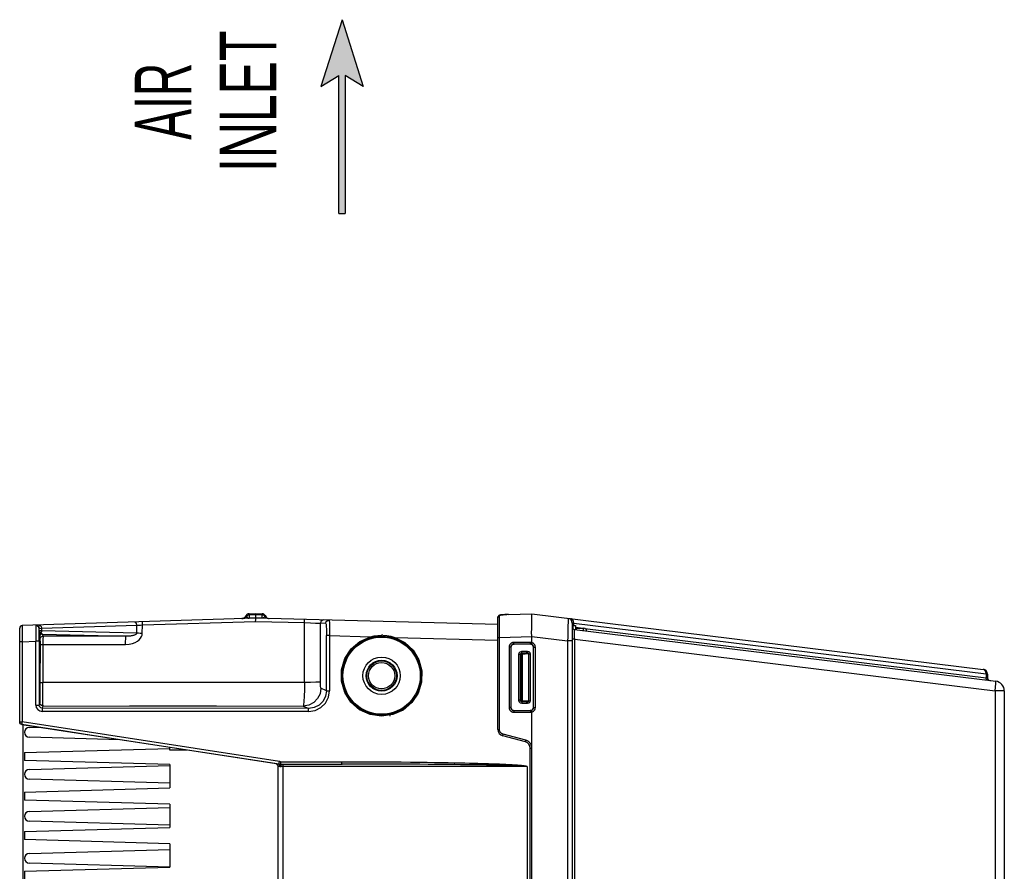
# Model space of a CAD drawing. Extents: x 0 to 594, y 0 to 420.
# Tile 5 of 105: x 247 to 308, y 90 to 143. Entities that reach past the tile are written whole.
import ezdxf
from ezdxf.enums import TextEntityAlignment as Align

# ---------------------------------------------------------------- set-up
doc = ezdxf.new("R2010")
doc.units = 0
doc.header["$LTSCALE"] = 32.67
doc.layers.get('0').update_dxf_attribs({"linetype": 'CONTINUOUS'})
doc.layers.add('DATUM_AXIS', color=7, linetype='CONTINUOUS')
doc.styles.add('TEXTSTYLE_1', font='txt', dxfattribs={"width": 0.8})

# ---------------------------------------------------------------- blocks, each defined once
blk = doc.blocks.new('ARROW_BL2', base_point=(267.201, 136.995))
at = {"color": 7, "linetype": 'CONTINUOUS'}
for p, q in [((267.201, 142.995), (265.885, 138.868)), ((267.201, 142.995), (268.518, 138.868)), ((265.885, 138.868), (267.002, 139.532)), ((267.002, 130.995), (267.002, 139.532)), ((267.401, 139.532), (267.401, 130.995)), ((268.518, 138.868), (267.401, 139.532)), ((267.002, 130.995), (267.401, 130.995))]:
    blk.add_line(p, q, dxfattribs=at)
for points in [[(265.885, 138.868), (267.201, 142.995), (267.002, 139.532)], [(267.002, 139.532), (267.201, 142.995), (267.401, 139.532)], [(267.201, 142.995), (268.518, 138.868), (267.401, 139.532)], [(267.002, 130.995), (267.002, 139.532), (267.401, 139.532)], [(267.401, 139.532), (267.401, 130.995), (267.002, 130.995)]]:
    blk.add_solid(points, dxfattribs=at)

msp = doc.modelspace()

# ---------------------------------------------------------------- linework, layer by layer
at = {"color": 7, "linetype": 'CONTINUOUS'}
for p, q in [((261.444, 106.216), (261.851, 106.229)), ((261.445, 106.142), (261.444, 106.216)), ((261.85, 106.155), (261.851, 105.94)), ((261.851, 106.229), (262.256, 106.218)), ((262.256, 106.218), (262.256, 106.144)), ((262.434, 106.098), (262.496, 106.006)), ((277.279, 106.159), (277.168, 106.154)), ((277.507, 106.167), (278.941, 106.205)), ((278.941, 106.205), (306.887, 102.773)), ((278.95, 106.024), (278.95, 106.071)), ((261.851, 105.94), (247.396, 105.483)), ((254.837, 104.995), (254.851, 105.524)), ((261.006, 105.913), (261.005, 105.913)), ((261.005, 105.913), (261.005, 105.913)), ((261.007, 105.913), (261.006, 105.913)), ((261.008, 105.913), (261.007, 105.913)), ((261.009, 105.913), (261.008, 105.913)), ((261.011, 105.913), (261.009, 105.913)), ((261.012, 105.913), (261.011, 105.913)), ((261.014, 105.913), (261.012, 105.913)), ((261.016, 105.914), (261.014, 105.913)), ((261.045, 105.917), (261.041, 105.917)), ((276.851, 105.547), (261.851, 105.94)), ((262.499, 106.003), (262.493, 106.009)), ((276.851, 99.048), (276.851, 105.991)), ((278.948, 105.774), (278.949, 105.879)), ((278.949, 105.879), (278.95, 105.941)), ((281.451, 105.631), (281.451, 45.326)), ((247.251, 99.509), (247.251, 105.333)), ((278.939, 105.205), (278.94, 105.302)), ((278.94, 105.302), (278.941, 105.397)), ((281.591, 105.236), (307.666, 102.035)), ((278.851, 104.329), (277.851, 104.329)), ((278.922, 104.362), (278.919, 104.349)), ((278.93, 104.389), (278.922, 104.362)), ((278.94, 104.428), (278.93, 104.389)), ((278.94, 104.428), (278.941, 104.43)), ((278.941, 104.805), (278.941, 104.802)), ((278.941, 104.43), (278.941, 104.802)), ((277.651, 104.129), (277.651, 100.428)), ((279.051, 100.429), (279.051, 104.129)), ((248.468, 103.579), (248.474, 103.579)), ((307.151, 102.475), (307.151, 102.239)), ((248.474, 101.779), (248.468, 101.779)), ((308.193, 101.439), (308.193, 65.679)), ((277.851, 100.229), (278.851, 100.229)), ((278.918, 100.212), (278.916, 100.218)), ((278.921, 100.2), (278.918, 100.212)), ((278.928, 100.174), (278.921, 100.2)), ((278.94, 100.129), (278.928, 100.174)), ((278.94, 100.129), (278.941, 100.127)), ((278.941, 97.984), (278.941, 100.127)), ((247.451, 99.349), (247.451, 51.608)), ((247.851, 99.179), (248.441, 99.196)), ((263.126, 96.926), (251.203, 98.768)), ((253.476, 98.417), (247.851, 98.579)), ((278.554, 98.285), (277.147, 98.662)), ((247.551, 97.629), (256.551, 97.879)), ((247.551, 97.629), (247.551, 97.129)), ((256.551, 97.779), (256.551, 97.942)), ((278.851, 53.059), (278.851, 97.899)), ((278.941, 97.974), (278.941, 97.984)), ((278.943, 53.059), (278.943, 97.899)), ((256.551, 96.879), (247.551, 97.129)), ((263.126, 96.926), (263.124, 96.932)), ((263.388, 96.907), (267.2, 96.907)), ((247.851, 96.579), (256.551, 96.829)), ((256.551, 96.879), (256.551, 95.429)), ((263.251, 54.173), (263.251, 96.784)), ((278.318, 96.792), (278.217, 96.797)), ((278.651, 96.757), (278.651, 54.201)), ((256.551, 95.728), (247.851, 95.979)), ((247.551, 95.179), (256.551, 95.429)), ((247.551, 95.179), (247.551, 94.679)), ((256.551, 94.429), (247.551, 94.679)), ((247.851, 93.979), (256.551, 94.229)), ((256.551, 94.429), (256.551, 92.979)), ((256.551, 93.128), (247.851, 93.379)), ((247.551, 92.729), (256.551, 92.979)), ((247.551, 92.729), (247.551, 92.229)), ((256.551, 91.979), (247.551, 92.229)), ((247.851, 91.379), (256.551, 91.629)), ((256.551, 91.979), (256.551, 90.529)), ((247.551, 90.279), (256.551, 90.529)), ((247.551, 90.279), (247.551, 89.779)), ((256.544, 90.528), (247.851, 90.779))]:
    msp.add_line(p, q, dxfattribs=at)
at = {"color": 9, "linetype": 'CONTINUOUS'}
for p, q in [((261.85, 106.155), (261.445, 106.142)), ((261.445, 106.142), (261.445, 105.938)), ((262.256, 106.144), (261.85, 106.155)), ((262.256, 105.94), (262.256, 106.144)), ((276.947, 105.989), (276.947, 106.086)), ((277.156, 106.153), (277.17, 106.154)), ((277.168, 106.154), (277.17, 106.154)), ((248.604, 105.317), (254.511, 105.503)), ((254.498, 105.008), (254.511, 105.503)), ((254.851, 105.524), (261.836, 105.745)), ((261.851, 105.951), (261.445, 105.938)), ((261.445, 105.938), (261.445, 105.927)), ((261.836, 105.745), (264.873, 105.665)), ((262.256, 105.94), (261.851, 105.951)), ((262.256, 105.94), (262.256, 105.929)), ((264.879, 101.96), (264.873, 105.665)), ((265.871, 101.989), (265.865, 105.629)), ((266.193, 105.621), (265.865, 105.629)), ((276.947, 105.819), (276.947, 105.989)), ((276.947, 105.558), (276.947, 105.819)), ((276.947, 105.199), (276.947, 105.558)), ((281.186, 105.538), (281.185, 105.426)), ((281.188, 105.637), (281.186, 105.538)), ((281.189, 105.724), (281.188, 105.637)), ((281.189, 105.883), (281.19, 105.854)), ((281.19, 105.817), (281.189, 105.774)), ((281.189, 105.774), (281.189, 105.724)), ((281.19, 105.854), (281.19, 105.817)), ((281.539, 105.609), (281.451, 105.631)), ((281.539, 105.479), (281.539, 105.609)), ((307.063, 102.475), (281.539, 105.609)), ((248.458, 105.175), (248.458, 105.283)), ((248.481, 105.311), (248.604, 105.317)), ((248.604, 105.317), (248.604, 105.163)), ((254.498, 105.008), (248.604, 105.163)), ((248.705, 104.832), (248.664, 104.957)), ((248.664, 104.957), (253.825, 104.822)), ((266.24, 101.452), (266.24, 104.859)), ((266.434, 104.859), (266.24, 104.859)), ((266.434, 104.859), (266.434, 101.452)), ((266.434, 104.859), (268.964, 104.792)), ((276.948, 104.753), (276.947, 105.199)), ((281.173, 104.884), (281.17, 104.733)), ((281.176, 105.03), (281.173, 104.884)), ((281.18, 105.17), (281.176, 105.03)), ((281.182, 105.303), (281.18, 105.17)), ((281.185, 105.426), (281.182, 105.303)), ((281.59, 105.152), (281.59, 105.177)), ((281.591, 105.106), (281.59, 105.152)), ((281.592, 105.052), (281.591, 105.106)), ((281.593, 104.99), (281.592, 105.052)), ((281.595, 104.921), (281.593, 104.99)), ((281.597, 104.847), (281.595, 104.921)), ((281.6, 104.742), (281.597, 104.847)), ((281.651, 105.376), (282.118, 105.319)), ((282.22, 105.306), (307.063, 102.256)), ((247.397, 104.484), (247.251, 104.484)), ((247.397, 104.484), (248.247, 104.51)), ((247.397, 104.484), (247.397, 99.516)), ((248.247, 100.566), (248.247, 104.51)), ((248.452, 104.51), (248.247, 104.51)), ((248.453, 104.51), (248.453, 100.566)), ((248.464, 104.757), (248.505, 104.632)), ((248.508, 104.324), (248.507, 101.964)), ((248.687, 104.319), (248.686, 101.958)), ((270.467, 104.753), (276.851, 104.586)), ((276.851, 104.753), (276.948, 104.753)), ((276.948, 104.753), (278.941, 104.805)), ((276.948, 99.048), (276.948, 104.753)), ((278.859, 104.44), (277.838, 104.438)), ((277.839, 104.417), (277.838, 104.438)), ((277.839, 104.397), (277.839, 104.417)), ((277.839, 104.385), (277.839, 104.397)), ((277.839, 104.374), (277.839, 104.385)), ((277.839, 104.364), (277.839, 104.374)), ((278.862, 104.34), (277.841, 104.338)), ((277.841, 104.338), (277.851, 104.329)), ((278.862, 104.34), (278.851, 104.329)), ((278.859, 104.392), (278.859, 104.412)), ((278.86, 104.381), (278.859, 104.392)), ((278.86, 104.37), (278.86, 104.381)), ((278.86, 104.36), (278.86, 104.37)), ((278.941, 104.802), (281.164, 104.529)), ((281.164, 104.529), (281.164, 46.428)), ((281.451, 104.529), (281.164, 104.529)), ((281.603, 104.633), (281.451, 104.633)), ((281.603, 104.633), (281.6, 104.742)), ((281.603, 46.324), (281.603, 104.633)), ((281.603, 104.633), (307.62, 101.439)), ((277.539, 104.138), (277.539, 100.419)), ((277.642, 104.138), (277.539, 104.138)), ((277.642, 104.138), (277.642, 100.419)), ((277.642, 104.138), (277.651, 104.129)), ((278.139, 100.864), (278.139, 103.693)), ((278.237, 103.693), (278.139, 103.693)), ((278.237, 103.693), (278.237, 100.864)), ((278.237, 103.693), (278.248, 103.682)), ((278.248, 100.876), (278.248, 103.682)), ((278.308, 103.682), (278.249, 103.682)), ((278.308, 103.682), (278.308, 100.876)), ((278.337, 103.793), (278.348, 103.782)), ((278.337, 103.793), (278.682, 103.792)), ((278.339, 103.892), (278.684, 103.892)), ((278.348, 103.782), (278.348, 103.729)), ((278.372, 103.782), (278.348, 103.782)), ((278.372, 103.722), (278.348, 103.722)), ((278.372, 103.729), (278.372, 103.782)), ((278.372, 100.836), (278.372, 103.722)), ((278.753, 103.734), (278.753, 100.823)), ((278.754, 103.734), (278.851, 103.734)), ((278.851, 103.734), (278.851, 100.823)), ((279.062, 104.139), (279.051, 104.129)), ((279.062, 100.418), (279.062, 104.139)), ((279.062, 104.139), (279.166, 104.139)), ((279.166, 100.418), (279.166, 104.139)), ((307.063, 102.475), (307.063, 102.256)), ((307.151, 102.475), (307.063, 102.475)), ((307.063, 102.256), (307.151, 102.239)), ((307.655, 101.766), (307.659, 101.809)), ((307.659, 101.809), (307.663, 101.849)), ((307.663, 101.849), (307.665, 101.886)), ((266.24, 101.452), (265.895, 101.6)), ((266.24, 101.452), (266.434, 101.452)), ((307.62, 101.439), (307.626, 101.492)), ((308.193, 101.439), (307.62, 101.439)), ((307.62, 101.439), (307.62, 65.638)), ((307.626, 101.492), (307.632, 101.545)), ((307.632, 101.545), (307.638, 101.597)), ((307.638, 101.597), (307.644, 101.648)), ((307.644, 101.648), (307.649, 101.697)), ((248.247, 100.566), (248.452, 100.566)), ((248.496, 100.698), (248.453, 100.566)), ((278.237, 100.864), (278.139, 100.864)), ((278.237, 100.864), (278.248, 100.876)), ((278.248, 100.876), (278.3, 100.876)), ((278.337, 100.765), (278.348, 100.776)), ((278.682, 100.765), (278.337, 100.765)), ((278.684, 100.665), (278.339, 100.665)), ((278.348, 100.777), (278.348, 100.836)), ((278.348, 100.836), (278.372, 100.836)), ((278.348, 100.776), (278.372, 100.776)), ((278.372, 100.776), (278.372, 100.828)), ((278.754, 100.823), (278.851, 100.823)), ((265.132, 100.161), (248.647, 100.161)), ((248.652, 100.366), (248.696, 100.498)), ((265.137, 100.355), (248.652, 100.366)), ((264.797, 100.5), (265.137, 100.355)), ((277.642, 100.419), (277.539, 100.419)), ((277.642, 100.419), (277.651, 100.428)), ((277.839, 100.14), (277.838, 100.119)), ((277.838, 100.119), (278.859, 100.118)), ((277.839, 100.184), (277.839, 100.172)), ((277.839, 100.172), (277.839, 100.16)), ((277.839, 100.16), (277.839, 100.14)), ((277.841, 100.219), (277.851, 100.229)), ((277.841, 100.219), (278.862, 100.218)), ((278.862, 100.218), (278.851, 100.229)), ((278.86, 100.171), (278.859, 100.159)), ((278.859, 100.159), (278.859, 100.139)), ((278.859, 100.139), (278.859, 100.118)), ((278.86, 100.182), (278.86, 100.171)), ((279.062, 100.418), (279.051, 100.429)), ((279.062, 100.418), (279.166, 100.418)), ((247.264, 99.453), (247.251, 99.516)), ((247.251, 99.516), (247.397, 99.516)), ((247.378, 99.368), (247.378, 99.36)), ((247.378, 99.368), (263.309, 96.914)), ((263.328, 97.062), (247.397, 99.516)), ((276.851, 99.048), (276.948, 99.048)), ((277.157, 98.709), (277.162, 98.726)), ((277.162, 98.726), (277.167, 98.746)), ((277.167, 98.746), (277.17, 98.759)), ((278.578, 98.382), (277.17, 98.759)), ((277.151, 98.68), (277.152, 98.688)), ((277.152, 98.688), (277.155, 98.698)), ((277.155, 98.698), (277.157, 98.709)), ((278.558, 98.303), (278.56, 98.311)), ((278.56, 98.311), (278.562, 98.321)), ((278.562, 98.321), (278.565, 98.332)), ((278.565, 98.332), (278.569, 98.349)), ((278.569, 98.349), (278.574, 98.369)), ((278.574, 98.369), (278.578, 98.382)), ((257.606, 97.779), (256.551, 97.779)), ((278.851, 97.899), (278.943, 97.899)), ((263.309, 96.914), (263.286, 96.914)), ((263.415, 96.886), (263.388, 96.907)), ((263.398, 97.057), (267.196, 97.057)), ((278.651, 96.757), (263.442, 96.757)), ((263.535, 96.757), (263.535, 54.201))]:
    msp.add_line(p, q, dxfattribs=at)
for points in [[(261.281, 106.051), (261.218, 105.98), (261.135, 105.932), (261.043, 105.914)], [(261.284, 106.055), (261.274, 106.076), (261.268, 106.09), (261.267, 106.095)], [(261.445, 106.142), (261.382, 106.131), (261.327, 106.101), (261.284, 106.055)], [(261.284, 106.055), (261.29, 106.043), (261.296, 106.032), (261.302, 106.022), (261.309, 106.012), (261.315, 106.004), (261.322, 105.996), (261.329, 105.988), (261.336, 105.982), (261.343, 105.975), (261.35, 105.97), (261.357, 105.964), (261.364, 105.96), (261.372, 105.955), (261.38, 105.951), (261.388, 105.948), (261.397, 105.945), (261.406, 105.942), (261.417, 105.94), (261.43, 105.938), (261.445, 105.938)], [(262.417, 106.058), (262.375, 106.103), (262.319, 106.133), (262.256, 106.144)], [(262.417, 106.058), (262.412, 106.047), (262.406, 106.037), (262.4, 106.027), (262.394, 106.018), (262.388, 106.01), (262.382, 106.002), (262.376, 105.995), (262.369, 105.989), (262.363, 105.983), (262.357, 105.978), (262.351, 105.973), (262.345, 105.968), (262.339, 105.964), (262.332, 105.96), (262.326, 105.957), (262.32, 105.953), (262.313, 105.951), (262.306, 105.948), (262.3, 105.946), (262.292, 105.944), (262.284, 105.942), (262.276, 105.941), (262.266, 105.94), (262.256, 105.94)], [(262.434, 106.098), (262.433, 106.093), (262.427, 106.08), (262.417, 106.058)], [(262.42, 106.054), (262.484, 105.983), (262.566, 105.936), (262.659, 105.918)], [(276.851, 105.991), (276.851, 105.998), (276.852, 106.004), (276.853, 106.011), (276.855, 106.017), (276.857, 106.024), (276.859, 106.03), (276.862, 106.036), (276.866, 106.042), (276.87, 106.047), (276.874, 106.052), (276.879, 106.057), (276.884, 106.062), (276.889, 106.066), (276.895, 106.07), (276.901, 106.074), (276.907, 106.077), (276.913, 106.079), (276.92, 106.082), (276.927, 106.084), (276.934, 106.085), (276.94, 106.086), (276.947, 106.086)], [(276.947, 106.086), (276.948, 106.092), (276.949, 106.097), (276.952, 106.102), (276.955, 106.107), (276.959, 106.111), (276.963, 106.115), (276.969, 106.119), (276.975, 106.123), (276.982, 106.126), (276.99, 106.129), (276.999, 106.132), (277.008, 106.135), (277.017, 106.137), (277.028, 106.14), (277.039, 106.142), (277.05, 106.144), (277.062, 106.145), (277.074, 106.147), (277.087, 106.148), (277.1, 106.149), (277.114, 106.151), (277.128, 106.152), (277.142, 106.153), (277.156, 106.153)], [(277.17, 106.154), (277.282, 106.159), (277.394, 106.164), (277.395, 106.164)], [(248.284, 105.511), (248.266, 105.507), (248.255, 105.495), (248.25, 105.476)], [(248.458, 105.29), (248.427, 105.385), (248.351, 105.453), (248.25, 105.476)], [(248.481, 105.317), (248.454, 105.414), (248.383, 105.486), (248.284, 105.511)], [(248.456, 105.517), (248.526, 105.493), (248.581, 105.423), (248.604, 105.321)], [(254.511, 105.508), (254.489, 105.607), (254.435, 105.679), (254.363, 105.703)], [(254.511, 105.503), (254.611, 105.51), (254.727, 105.516), (254.851, 105.524)], [(254.851, 105.518), (254.847, 105.621), (254.843, 105.693), (254.839, 105.718)], [(264.873, 105.66), (264.879, 105.762), (264.888, 105.835), (264.898, 105.86)], [(264.873, 105.665), (265.246, 105.653), (265.559, 105.642), (265.774, 105.634), (265.865, 105.629)], [(266.07, 105.829), (265.967, 105.803), (265.894, 105.731), (265.865, 105.634)], [(266.193, 105.626), (266.224, 105.728), (266.299, 105.797), (266.398, 105.82)], [(266.193, 105.621), (266.202, 105.606), (266.211, 105.562), (266.219, 105.491), (266.226, 105.396), (266.232, 105.28), (266.236, 105.147), (266.239, 105.004), (266.24, 104.859)], [(266.398, 105.82), (266.405, 105.806), (266.412, 105.762), (266.418, 105.691), (266.423, 105.594), (266.428, 105.476), (266.431, 105.338), (266.433, 105.186), (266.434, 105.025), (266.434, 104.859)], [(281.187, 105.929), (281.188, 105.928), (281.188, 105.925), (281.189, 105.92), (281.189, 105.914), (281.189, 105.905), (281.189, 105.895), (281.189, 105.883)], [(281.539, 105.609), (281.539, 105.625), (281.539, 105.641), (281.539, 105.657), (281.538, 105.672), (281.536, 105.688), (281.534, 105.703), (281.531, 105.718), (281.527, 105.732), (281.523, 105.747), (281.519, 105.76), (281.514, 105.774), (281.508, 105.787), (281.502, 105.799), (281.495, 105.811), (281.488, 105.823), (281.481, 105.834), (281.473, 105.844), (281.464, 105.853), (281.455, 105.862), (281.446, 105.87), (281.437, 105.878), (281.427, 105.884), (281.417, 105.89), (281.406, 105.895), (281.396, 105.899), (281.385, 105.903), (281.374, 105.905), (281.363, 105.907)], [(248.453, 104.51), (248.453, 104.769), (248.454, 104.997), (248.456, 105.174), (248.458, 105.283)], [(248.458, 105.283), (248.461, 105.298), (248.468, 105.308), (248.481, 105.311)], [(248.458, 105.175), (248.458, 105.066), (248.459, 104.968), (248.46, 104.882)], [(248.561, 105.022), (248.507, 105.075), (248.47, 105.127), (248.458, 105.175)], [(248.604, 105.163), (248.525, 105.166), (248.475, 105.171), (248.458, 105.175)], [(248.46, 104.882), (248.473, 104.937), (248.508, 104.986), (248.561, 105.022)], [(248.46, 104.882), (248.461, 104.818), (248.462, 104.776), (248.464, 104.757)], [(248.664, 104.957), (248.566, 104.932), (248.492, 104.86), (248.464, 104.757)], [(248.505, 104.632), (248.531, 104.73), (248.603, 104.804), (248.705, 104.832)], [(248.604, 105.163), (248.599, 105.111), (248.584, 105.063), (248.561, 105.022)], [(248.664, 104.957), (248.625, 104.967), (248.591, 104.989), (248.561, 105.022)], [(248.705, 104.832), (248.699, 104.793), (248.692, 104.68), (248.688, 104.512), (248.687, 104.319)], [(253.825, 104.822), (252.116, 104.825), (250.409, 104.828), (248.705, 104.832)], [(253.804, 104.309), (254.027, 104.325), (254.226, 104.369), (254.397, 104.435), (254.538, 104.515), (254.65, 104.605), (254.733, 104.702), (254.791, 104.8), (254.824, 104.899), (254.837, 104.995)], [(253.804, 104.309), (253.806, 104.502), (253.81, 104.667), (253.817, 104.779), (253.825, 104.822)], [(254.498, 105.008), (254.493, 104.988), (254.482, 104.969), (254.466, 104.952), (254.447, 104.936), (254.423, 104.921), (254.396, 104.907), (254.366, 104.894), (254.332, 104.882), (254.294, 104.871), (254.252, 104.861), (254.207, 104.851), (254.157, 104.843), (254.102, 104.835), (254.042, 104.829), (253.976, 104.825), (253.904, 104.822), (253.825, 104.822)], [(254.837, 104.995), (254.713, 104.999), (254.597, 105.004), (254.498, 105.008)], [(268.963, 104.792), (269.187, 104.842), (269.415, 104.872), (269.652, 104.882)], [(269.651, 104.829), (269.651, 104.837), (269.652, 104.856), (269.652, 104.882)], [(269.718, 104.881), (269.696, 104.882), (269.674, 104.882), (269.652, 104.882)], [(269.718, 104.881), (269.974, 104.862), (270.223, 104.819), (270.467, 104.753)], [(281.59, 105.177), (281.59, 105.198), (281.59, 105.207), (281.59, 105.215), (281.59, 105.221), (281.59, 105.227), (281.59, 105.231), (281.591, 105.234), (281.591, 105.235), (281.591, 105.236)], [(248.505, 104.632), (248.507, 104.59), (248.508, 104.474), (248.508, 104.324)], [(248.508, 104.324), (248.531, 104.322), (248.594, 104.32), (248.687, 104.319)], [(269.652, 99.869), (268.942, 99.971), (268.29, 100.27), (267.75, 100.741), (267.365, 101.346), (267.166, 102.034), (267.17, 102.75), (267.376, 103.436), (267.767, 104.035), (268.311, 104.5), (268.964, 104.792)], [(268.978, 104.735), (268.977, 104.742), (268.971, 104.764), (268.963, 104.792)], [(270.467, 104.753), (271.091, 104.435), (271.604, 103.957), (271.965, 103.354), (272.145, 102.675), (272.129, 101.971), (271.918, 101.299), (271.53, 100.712), (270.993, 100.256), (270.35, 99.968), (269.652, 99.869)], [(270.445, 104.696), (270.449, 104.704), (270.456, 104.724), (270.467, 104.753)], [(277.838, 104.438), (277.823, 104.438), (277.807, 104.436), (277.792, 104.434), (277.776, 104.432), (277.761, 104.428), (277.746, 104.423), (277.731, 104.418), (277.717, 104.412), (277.702, 104.405), (277.689, 104.398), (277.675, 104.39), (277.662, 104.381), (277.65, 104.371), (277.638, 104.361), (277.627, 104.35), (277.616, 104.339), (277.606, 104.327), (277.596, 104.314), (277.587, 104.301), (277.579, 104.288), (277.572, 104.274), (277.565, 104.26), (277.559, 104.246), (277.554, 104.231), (277.549, 104.216), (277.545, 104.2), (277.543, 104.185), (277.541, 104.169), (277.539, 104.154), (277.539, 104.138)], [(277.841, 104.338), (277.83, 104.338), (277.818, 104.337), (277.806, 104.335), (277.795, 104.333), (277.784, 104.33), (277.773, 104.326), (277.762, 104.322), (277.752, 104.317), (277.741, 104.311), (277.731, 104.305), (277.722, 104.299), (277.713, 104.291), (277.704, 104.284), (277.696, 104.275), (277.688, 104.267), (277.681, 104.258), (277.674, 104.248), (277.668, 104.238), (277.663, 104.228), (277.658, 104.217), (277.654, 104.206), (277.65, 104.195), (277.647, 104.184), (277.645, 104.173), (277.643, 104.161), (277.642, 104.15), (277.642, 104.138)], [(277.841, 104.338), (277.841, 104.339), (277.841, 104.34), (277.841, 104.341), (277.84, 104.343), (277.84, 104.345), (277.84, 104.348), (277.84, 104.351), (277.84, 104.355), (277.84, 104.359), (277.839, 104.364)], [(278.859, 104.412), (278.859, 104.433), (278.859, 104.44)], [(278.94, 104.428), (278.927, 104.432), (278.914, 104.435), (278.9, 104.437), (278.887, 104.438), (278.873, 104.439), (278.859, 104.44)], [(278.862, 104.34), (278.862, 104.34), (278.861, 104.341), (278.861, 104.342), (278.861, 104.344), (278.861, 104.347), (278.861, 104.349), (278.861, 104.353), (278.86, 104.356), (278.86, 104.36)], [(278.914, 104.333), (278.904, 104.335), (278.893, 104.337), (278.883, 104.339), (278.872, 104.339), (278.862, 104.34)], [(279.062, 104.139), (279.061, 104.151), (279.06, 104.163), (279.058, 104.175), (279.056, 104.187), (279.053, 104.198), (279.049, 104.209), (279.045, 104.22), (279.039, 104.231), (279.034, 104.242), (279.027, 104.252), (279.02, 104.261), (279.013, 104.27), (279.005, 104.279), (278.996, 104.287), (278.987, 104.295), (278.978, 104.302), (278.968, 104.309), (278.958, 104.315), (278.947, 104.321), (278.936, 104.325), (278.925, 104.329), (278.914, 104.333)], [(279.166, 104.139), (279.166, 104.155), (279.164, 104.171), (279.162, 104.187), (279.159, 104.202), (279.156, 104.218), (279.151, 104.233), (279.146, 104.248), (279.14, 104.262), (279.133, 104.277), (279.125, 104.291), (279.117, 104.304), (279.108, 104.317), (279.098, 104.33), (279.088, 104.342), (279.077, 104.353), (279.065, 104.364), (279.053, 104.374), (279.041, 104.384), (279.027, 104.393), (279.014, 104.401), (279, 104.408), (278.986, 104.415), (278.971, 104.421), (278.956, 104.426), (278.941, 104.43)], [(281.17, 104.733), (281.166, 104.58), (281.164, 104.529)], [(278.139, 103.693), (278.163, 103.787), (278.237, 103.864), (278.339, 103.892)], [(278.237, 103.693), (278.249, 103.741), (278.285, 103.779), (278.337, 103.793)], [(278.348, 103.782), (278.298, 103.768), (278.261, 103.732), (278.248, 103.682)], [(278.348, 103.722), (278.329, 103.717), (278.313, 103.702), (278.308, 103.682)], [(278.337, 103.793), (278.338, 103.808), (278.339, 103.844), (278.339, 103.892)], [(278.682, 103.792), (278.607, 103.787), (278.499, 103.783), (278.372, 103.782)], [(278.682, 103.792), (278.683, 103.807), (278.684, 103.843), (278.684, 103.892)], [(278.682, 103.792), (278.716, 103.786), (278.743, 103.766), (278.753, 103.734)], [(278.684, 103.892), (278.77, 103.87), (278.829, 103.813), (278.851, 103.734)], [(307.063, 102.475), (307.064, 102.491), (307.064, 102.507), (307.063, 102.523), (307.062, 102.538), (307.06, 102.554), (307.058, 102.569), (307.055, 102.584), (307.052, 102.598), (307.048, 102.613), (307.043, 102.627), (307.038, 102.64), (307.032, 102.653), (307.026, 102.665), (307.019, 102.677), (307.012, 102.689), (307.005, 102.7), (306.997, 102.71), (306.988, 102.719), (306.98, 102.728), (306.97, 102.736), (306.961, 102.744), (306.951, 102.75), (306.941, 102.756), (306.931, 102.761), (306.92, 102.765), (306.909, 102.769), (306.898, 102.771), (306.887, 102.773)], [(248.507, 101.964), (248.507, 101.496), (248.504, 101.106), (248.501, 100.805), (248.496, 100.698)], [(248.507, 101.964), (248.532, 101.961), (248.598, 101.959), (248.686, 101.958)], [(248.696, 100.498), (248.695, 100.521), (248.693, 100.579), (248.692, 100.669), (248.691, 100.79), (248.689, 100.938), (248.688, 101.111), (248.688, 101.304), (248.687, 101.513), (248.686, 101.732), (248.686, 101.958)], [(264.879, 101.96), (264.874, 101.513), (264.862, 101.112), (264.844, 100.791), (264.822, 100.581), (264.797, 100.5)], [(265.871, 101.989), (265.782, 101.979), (265.573, 101.971), (265.26, 101.964), (264.879, 101.96)], [(265.895, 101.6), (265.886, 101.633), (265.878, 101.718), (265.873, 101.842), (265.871, 101.989)], [(307.157, 102.097), (307.15, 102.098), (307.143, 102.1), (307.136, 102.102), (307.13, 102.105), (307.123, 102.109), (307.117, 102.113), (307.111, 102.117), (307.106, 102.123), (307.1, 102.128), (307.095, 102.134), (307.09, 102.141), (307.086, 102.148), (307.082, 102.156), (307.078, 102.163), (307.075, 102.172), (307.072, 102.18), (307.069, 102.189), (307.067, 102.198), (307.065, 102.207), (307.064, 102.217), (307.063, 102.226), (307.063, 102.236), (307.062, 102.246), (307.063, 102.256)], [(307.665, 101.886), (307.667, 101.903), (307.668, 101.92), (307.668, 101.935), (307.669, 101.949), (307.67, 101.962), (307.67, 101.975), (307.67, 101.986), (307.671, 101.996), (307.67, 102.005), (307.67, 102.012), (307.67, 102.019), (307.669, 102.024), (307.669, 102.029), (307.668, 102.032), (307.667, 102.034), (307.666, 102.035)], [(265.895, 101.6), (265.842, 101.261), (265.693, 100.965), (265.456, 100.721), (265.148, 100.558), (264.797, 100.5)], [(265.132, 100.155), (265.537, 100.219), (265.899, 100.404), (266.185, 100.689), (266.37, 101.05), (266.434, 101.452)], [(266.24, 101.452), (266.186, 101.113), (266.03, 100.807), (265.786, 100.565), (265.479, 100.408), (265.137, 100.355)], [(307.649, 101.697), (307.651, 101.72), (307.655, 101.766)], [(248.247, 100.566), (248.278, 100.412), (248.364, 100.284), (248.493, 100.197), (248.647, 100.166)], [(248.652, 100.366), (248.552, 100.393), (248.479, 100.466), (248.453, 100.566)], [(248.696, 100.498), (248.594, 100.526), (248.522, 100.6), (248.496, 100.698)], [(278.339, 100.665), (278.245, 100.689), (278.168, 100.762), (278.139, 100.864)], [(278.337, 100.765), (278.289, 100.777), (278.25, 100.813), (278.237, 100.864)], [(278.248, 100.876), (278.261, 100.826), (278.298, 100.789), (278.348, 100.776)], [(278.308, 100.876), (278.312, 100.857), (278.327, 100.841), (278.348, 100.836)], [(278.337, 100.765), (278.338, 100.749), (278.339, 100.714), (278.339, 100.665)], [(278.372, 100.776), (278.499, 100.774), (278.607, 100.771), (278.682, 100.765)], [(278.753, 100.823), (278.744, 100.793), (278.718, 100.772), (278.682, 100.765)], [(278.682, 100.765), (278.683, 100.75), (278.684, 100.714), (278.684, 100.665)], [(278.851, 100.823), (278.83, 100.747), (278.771, 100.688), (278.684, 100.665)], [(248.652, 100.366), (248.65, 100.339), (248.648, 100.266), (248.647, 100.166)], [(248.696, 100.498), (254.057, 100.508), (259.433, 100.509), (264.797, 100.5)], [(265.132, 100.155), (265.132, 100.257), (265.134, 100.329), (265.137, 100.355)], [(277.539, 100.419), (277.539, 100.404), (277.541, 100.388), (277.543, 100.372), (277.545, 100.357), (277.549, 100.342), (277.554, 100.327), (277.559, 100.312), (277.565, 100.297), (277.572, 100.283), (277.579, 100.269), (277.587, 100.256), (277.596, 100.243), (277.606, 100.23), (277.616, 100.219), (277.627, 100.207), (277.638, 100.196), (277.65, 100.186), (277.662, 100.177), (277.675, 100.168), (277.689, 100.159), (277.702, 100.152), (277.717, 100.145), (277.731, 100.139), (277.746, 100.134), (277.761, 100.129), (277.776, 100.126), (277.792, 100.123), (277.807, 100.121), (277.823, 100.12), (277.838, 100.119)], [(277.642, 100.419), (277.642, 100.408), (277.643, 100.396), (277.645, 100.384), (277.647, 100.373), (277.65, 100.362), (277.654, 100.351), (277.658, 100.34), (277.663, 100.329), (277.668, 100.319), (277.674, 100.309), (277.681, 100.3), (277.688, 100.291), (277.696, 100.282), (277.704, 100.274), (277.713, 100.266), (277.722, 100.259), (277.731, 100.252), (277.741, 100.246), (277.752, 100.24), (277.762, 100.236), (277.773, 100.231), (277.784, 100.228), (277.795, 100.225), (277.806, 100.222), (277.818, 100.22), (277.83, 100.219), (277.841, 100.219)], [(277.841, 100.219), (277.841, 100.219), (277.841, 100.218), (277.841, 100.216), (277.84, 100.214), (277.84, 100.212), (277.84, 100.209), (277.84, 100.206), (277.84, 100.202), (277.84, 100.198), (277.839, 100.194), (277.839, 100.184)], [(278.859, 100.118), (278.873, 100.118), (278.887, 100.119), (278.9, 100.121), (278.914, 100.123), (278.927, 100.125), (278.94, 100.129)], [(278.862, 100.218), (278.862, 100.217), (278.861, 100.216), (278.861, 100.215), (278.861, 100.213), (278.861, 100.211), (278.861, 100.208), (278.861, 100.205), (278.86, 100.201), (278.86, 100.197), (278.86, 100.192), (278.86, 100.182)], [(278.862, 100.218), (278.872, 100.218), (278.883, 100.219), (278.893, 100.22), (278.904, 100.222), (278.914, 100.224)], [(278.914, 100.224), (278.925, 100.228), (278.936, 100.232), (278.947, 100.237), (278.958, 100.242), (278.968, 100.248), (278.978, 100.255), (278.987, 100.262), (278.996, 100.27), (279.005, 100.278), (279.013, 100.287), (279.02, 100.296), (279.027, 100.306), (279.034, 100.316), (279.039, 100.326), (279.045, 100.337), (279.049, 100.348), (279.053, 100.359), (279.056, 100.371), (279.058, 100.382), (279.06, 100.394), (279.061, 100.406), (279.062, 100.418)], [(278.941, 100.127), (278.956, 100.131), (278.971, 100.136), (278.986, 100.142), (279, 100.149), (279.014, 100.157), (279.027, 100.165), (279.041, 100.174), (279.053, 100.183), (279.065, 100.193), (279.077, 100.204), (279.088, 100.216), (279.098, 100.228), (279.108, 100.24), (279.117, 100.253), (279.125, 100.267), (279.133, 100.281), (279.14, 100.295), (279.146, 100.309), (279.151, 100.324), (279.156, 100.34), (279.159, 100.355), (279.162, 100.371), (279.164, 100.386), (279.166, 100.402), (279.166, 100.418)], [(247.378, 99.368), (247.309, 99.397), (247.264, 99.453)], [(247.397, 99.516), (247.386, 99.443), (247.379, 99.388), (247.378, 99.368)], [(269.651, 99.929), (269.652, 99.921), (269.652, 99.899), (269.652, 99.869)], [(277.17, 98.759), (277.155, 98.763), (277.141, 98.768), (277.126, 98.774), (277.112, 98.781), (277.098, 98.789), (277.085, 98.797), (277.072, 98.806), (277.059, 98.815), (277.047, 98.826), (277.036, 98.836), (277.025, 98.848), (277.015, 98.86), (277.005, 98.872), (276.997, 98.885), (276.988, 98.899), (276.981, 98.912), (276.974, 98.926), (276.968, 98.941), (276.963, 98.956), (276.958, 98.971), (276.955, 98.986), (276.952, 99.002), (276.95, 99.017), (276.949, 99.033), (276.948, 99.048)], [(277.147, 98.662), (277.147, 98.662), (277.147, 98.663), (277.147, 98.664), (277.148, 98.666), (277.148, 98.668), (277.148, 98.67), (277.149, 98.673), (277.15, 98.676), (277.151, 98.68)], [(278.554, 98.285), (278.554, 98.285), (278.554, 98.286), (278.554, 98.287), (278.555, 98.289), (278.555, 98.291), (278.555, 98.293), (278.556, 98.296), (278.557, 98.299), (278.558, 98.303)], [(278.941, 97.984), (278.936, 98.007), (278.931, 98.029), (278.925, 98.05), (278.917, 98.072), (278.909, 98.093), (278.899, 98.114), (278.889, 98.134), (278.878, 98.154), (278.866, 98.173), (278.853, 98.192), (278.839, 98.21), (278.825, 98.228), (278.809, 98.244), (278.793, 98.26), (278.777, 98.276), (278.759, 98.29), (278.741, 98.304), (278.722, 98.317), (278.703, 98.329), (278.683, 98.34), (278.663, 98.35), (278.642, 98.36), (278.621, 98.368), (278.599, 98.375), (278.578, 98.382)], [(263.251, 96.784), (263.235, 96.851), (263.19, 96.905), (263.124, 96.932)], [(263.124, 96.932), (263.143, 96.932), (263.198, 96.925), (263.286, 96.914)], [(263.359, 96.765), (263.353, 96.835), (263.327, 96.889), (263.286, 96.914)], [(263.286, 96.914), (263.318, 96.91), (263.352, 96.907), (263.388, 96.907)], [(263.309, 96.914), (263.311, 96.934), (263.317, 96.987), (263.328, 97.062)], [(263.398, 97.057), (263.375, 97.057), (263.352, 97.059), (263.328, 97.062)], [(263.398, 97.057), (263.399, 96.983), (263.4, 96.928), (263.402, 96.907)], [(263.527, 96.907), (263.531, 96.886), (263.534, 96.832), (263.535, 96.757)], [(267.2, 96.907), (267.198, 96.928), (267.197, 96.983), (267.196, 97.057)], [(263.251, 96.784), (263.264, 96.784), (263.301, 96.777), (263.359, 96.765)], [(263.359, 96.765), (263.385, 96.761), (263.412, 96.758), (263.442, 96.757)], [(263.442, 96.757), (263.435, 96.832), (263.415, 96.886)]]:
    msp.add_lwpolyline(points, dxfattribs=at)
at = {"color": 7, "linetype": 'CONTINUOUS'}
for points in [[(261.267, 106.095), (261.264, 106.089), (261.26, 106.08), (261.256, 106.072), (261.251, 106.063), (261.247, 106.056), (261.242, 106.048), (261.237, 106.041), (261.232, 106.034), (261.227, 106.027), (261.222, 106.021), (261.217, 106.015), (261.211, 106.009), (261.206, 106.003)], [(261.85, 106.155), (261.851, 106.22), (261.851, 106.229)], [(262.496, 106.006), (262.491, 106.011), (262.479, 106.025), (262.468, 106.039), (262.458, 106.054), (262.449, 106.069), (262.44, 106.085), (262.434, 106.098)], [(262.493, 106.009), (262.488, 106.015), (262.482, 106.021), (262.477, 106.028), (262.471, 106.035), (262.466, 106.042), (262.461, 106.049), (262.456, 106.057), (262.451, 106.065), (262.446, 106.074), (262.441, 106.082), (262.437, 106.092), (262.434, 106.098)], [(277.168, 106.154), (277.152, 106.154), (277.134, 106.152), (277.115, 106.151), (277.096, 106.15), (277.077, 106.148), (277.058, 106.146), (277.039, 106.143), (277.02, 106.14), (277.002, 106.137), (276.985, 106.133), (276.97, 106.129), (276.956, 106.124), (276.943, 106.119), (276.931, 106.113), (276.92, 106.107), (276.909, 106.1), (276.9, 106.093), (276.891, 106.085), (276.883, 106.076), (276.876, 106.068), (276.87, 106.059), (276.865, 106.049), (276.86, 106.039), (276.856, 106.029), (276.854, 106.019), (276.852, 106.008), (276.851, 105.997), (276.851, 105.991)], [(277.507, 106.167), (277.395, 106.164), (277.279, 106.159)], [(278.95, 106.071), (278.95, 106.092), (278.949, 106.111), (278.949, 106.128), (278.949, 106.144), (278.948, 106.158), (278.947, 106.17), (278.946, 106.18), (278.946, 106.189), (278.945, 106.196), (278.943, 106.2), (278.942, 106.203), (278.941, 106.205)], [(247.396, 105.483), (247.395, 105.435), (247.395, 105.293), (247.395, 105.072), (247.396, 104.793), (247.397, 104.484)], [(248.25, 105.476), (248.247, 105.341), (248.246, 105.119), (248.246, 104.832), (248.247, 104.51)], [(261.041, 105.917), (261.038, 105.916), (261.034, 105.916), (261.031, 105.915), (261.028, 105.915), (261.025, 105.914), (261.023, 105.914), (261.021, 105.914), (261.019, 105.914), (261.018, 105.914), (261.016, 105.914)], [(261.206, 106.003), (261.201, 105.998), (261.195, 105.993), (261.19, 105.988), (261.184, 105.983), (261.179, 105.979), (261.173, 105.974), (261.168, 105.97), (261.162, 105.966), (261.157, 105.963), (261.151, 105.959), (261.146, 105.956), (261.141, 105.952), (261.135, 105.949), (261.13, 105.947), (261.125, 105.944), (261.119, 105.941), (261.114, 105.939), (261.109, 105.937), (261.104, 105.935), (261.099, 105.933), (261.094, 105.931), (261.089, 105.929), (261.084, 105.927), (261.08, 105.926), (261.075, 105.924), (261.07, 105.923), (261.066, 105.922), (261.062, 105.921), (261.057, 105.92), (261.053, 105.919), (261.049, 105.918), (261.045, 105.917)], [(261.851, 105.939), (261.844, 105.913), (261.838, 105.84), (261.834, 105.74)], [(278.941, 105.397), (278.944, 105.575), (278.948, 105.774)], [(278.95, 105.941), (278.95, 105.97), (278.95, 106.024)], [(278.941, 104.805), (278.939, 104.855), (278.939, 104.905), (278.938, 104.956), (278.938, 105.006), (278.938, 105.056), (278.938, 105.107), (278.938, 105.156), (278.939, 105.205)], [(248.49, 104.579), (248.488, 104.568), (248.483, 104.421), (248.479, 104.114)], [(248.49, 100.779), (248.493, 100.815), (248.498, 101.016), (248.502, 101.374), (248.505, 101.852), (248.506, 102.406), (248.506, 102.983), (248.505, 103.531), (248.502, 104), (248.498, 104.349), (248.493, 104.543), (248.49, 104.579)], [(248.687, 104.319), (250.39, 104.315), (252.096, 104.312), (253.804, 104.309)], [(277.851, 104.329), (277.839, 104.328), (277.827, 104.327), (277.816, 104.326), (277.805, 104.323), (277.793, 104.32), (277.782, 104.317), (277.771, 104.312), (277.761, 104.307), (277.751, 104.302), (277.741, 104.296), (277.731, 104.289), (277.722, 104.282), (277.713, 104.274), (277.705, 104.266), (277.697, 104.257), (277.69, 104.248), (277.684, 104.239), (277.677, 104.229), (277.672, 104.219), (277.667, 104.208), (277.663, 104.197), (277.659, 104.186), (277.656, 104.175), (277.654, 104.164), (277.652, 104.152), (277.651, 104.14), (277.651, 104.129)], [(278.951, 104.302), (278.94, 104.307), (278.93, 104.312), (278.919, 104.317), (278.908, 104.32), (278.897, 104.323), (278.886, 104.326), (278.874, 104.327), (278.862, 104.328), (278.851, 104.329)], [(278.919, 104.349), (278.917, 104.342), (278.916, 104.34), (278.915, 104.337), (278.915, 104.336), (278.914, 104.334), (278.914, 104.333), (278.914, 104.333)], [(279.051, 104.129), (279.05, 104.14), (279.049, 104.152), (279.048, 104.163), (279.045, 104.175), (279.042, 104.186), (279.039, 104.197), (279.034, 104.208), (279.029, 104.218), (279.024, 104.229), (279.018, 104.239), (279.011, 104.248), (279.004, 104.257), (278.996, 104.266), (278.988, 104.274), (278.979, 104.282), (278.97, 104.289), (278.961, 104.296), (278.951, 104.302)], [(248.479, 104.114), (248.475, 103.623), (248.475, 103.59), (248.474, 103.579)], [(278.753, 103.734), (278.67, 103.728), (278.535, 103.723), (278.372, 103.722)], [(248.468, 103.579), (248.465, 103.524), (248.463, 103.367), (248.461, 103.131), (248.46, 102.838), (248.46, 102.526), (248.461, 102.233), (248.463, 101.993), (248.465, 101.834), (248.468, 101.779)], [(248.474, 101.779), (248.475, 101.767), (248.475, 101.734)], [(264.879, 101.96), (259.484, 101.969), (254.078, 101.969), (248.686, 101.958)], [(248.475, 101.734), (248.479, 101.242), (248.483, 100.936), (248.488, 100.79), (248.49, 100.779)], [(278.372, 100.836), (278.535, 100.834), (278.67, 100.83), (278.753, 100.823)], [(277.651, 100.428), (277.651, 100.417), (277.652, 100.405), (277.654, 100.394), (277.656, 100.382), (277.659, 100.371), (277.663, 100.36), (277.667, 100.349), (277.672, 100.339), (277.677, 100.329), (277.684, 100.319), (277.69, 100.309), (277.697, 100.3), (277.705, 100.291), (277.713, 100.283), (277.722, 100.275), (277.731, 100.268), (277.741, 100.262), (277.751, 100.255), (277.761, 100.25), (277.771, 100.245), (277.782, 100.241), (277.793, 100.237), (277.805, 100.234), (277.816, 100.232), (277.827, 100.23), (277.839, 100.229), (277.851, 100.229)], [(278.851, 100.229), (278.862, 100.229), (278.874, 100.23), (278.886, 100.232), (278.897, 100.234), (278.908, 100.237), (278.919, 100.241), (278.93, 100.245), (278.94, 100.25), (278.951, 100.255)], [(278.916, 100.218), (278.915, 100.22), (278.915, 100.222), (278.914, 100.223), (278.914, 100.224), (278.914, 100.224)], [(278.951, 100.255), (278.961, 100.262), (278.97, 100.268), (278.979, 100.275), (278.988, 100.283), (278.996, 100.291), (279.004, 100.3), (279.011, 100.309), (279.018, 100.319), (279.024, 100.329), (279.029, 100.339), (279.034, 100.35), (279.039, 100.36), (279.042, 100.371), (279.045, 100.383), (279.048, 100.394), (279.049, 100.406), (279.05, 100.417), (279.051, 100.429)], [(247.378, 99.36), (247.313, 99.387), (247.267, 99.441), (247.251, 99.509)], [(251.203, 98.768), (249.948, 98.962), (248.673, 99.16), (247.378, 99.36)], [(278.943, 97.899), (278.943, 97.917), (278.942, 97.934), (278.941, 97.974)], [(263.126, 96.926), (263.189, 96.899), (263.234, 96.846), (263.249, 96.784)], [(263.309, 96.914), (263.34, 96.91), (263.371, 96.907), (263.402, 96.907)], [(267.196, 97.057), (268.044, 97.056), (268.829, 97.053), (269.557, 97.05), (270.231, 97.046), (270.856, 97.041), (271.436, 97.035), (271.974, 97.029), (272.473, 97.023), (272.935, 97.016), (273.365, 97.009), (273.763, 97.002), (274.133, 96.995), (274.476, 96.988), (274.794, 96.981), (275.089, 96.974), (275.363, 96.967), (275.617, 96.96), (275.853, 96.953), (276.072, 96.946), (276.275, 96.939), (276.463, 96.933), (276.638, 96.926), (276.8, 96.92), (276.95, 96.914), (277.089, 96.908), (277.219, 96.902), (277.339, 96.896), (277.45, 96.89), (277.554, 96.885), (277.649, 96.879), (277.738, 96.874), (277.821, 96.869), (277.897, 96.864), (277.968, 96.859), (278.034, 96.854), (278.095, 96.849), (278.152, 96.844), (278.204, 96.84), (278.253, 96.835), (278.298, 96.831), (278.34, 96.826), (278.378, 96.821), (278.414, 96.816), (278.446, 96.811), (278.477, 96.806), (278.505, 96.801), (278.53, 96.796), (278.553, 96.791), (278.575, 96.786), (278.594, 96.78), (278.611, 96.774), (278.626, 96.77), (278.64, 96.766), (278.651, 96.757)], [(278.217, 96.797), (278.161, 96.8), (278.1, 96.802), (278.034, 96.805), (277.963, 96.808), (277.887, 96.81), (277.804, 96.813), (277.716, 96.816), (277.62, 96.819), (277.517, 96.822), (277.405, 96.825), (277.286, 96.828), (277.156, 96.831), (277.017, 96.834), (276.866, 96.837), (276.704, 96.84), (276.529, 96.843), (276.341, 96.847), (276.138, 96.85), (275.919, 96.854), (275.683, 96.857), (275.428, 96.861), (275.153, 96.864), (274.857, 96.868), (274.538, 96.872), (274.193, 96.875), (273.822, 96.879), (273.421, 96.882), (272.989, 96.886), (272.523, 96.889), (272.02, 96.893), (271.478, 96.896), (270.894, 96.899), (270.263, 96.901), (269.582, 96.903), (268.848, 96.905), (268.055, 96.906), (267.2, 96.907)], [(278.593, 96.774), (278.569, 96.778), (278.541, 96.781), (278.511, 96.782), (278.479, 96.784), (278.443, 96.786), (278.404, 96.788), (278.318, 96.792)], [(278.651, 96.757), (278.634, 96.766), (278.593, 96.774)]]:
    msp.add_lwpolyline(points, dxfattribs=at)
for radius in [2.45, 1.158, 0.958]:
    msp.add_circle((269.651, 102.379), radius, dxfattribs=at)
at = {"color": 9, "linetype": 'CONTINUOUS'}
for radius in [2.39, 0.915, 0.815]:
    msp.add_circle((269.651, 102.379), radius, dxfattribs=at)
at = {"color": 7, "linetype": 'CONTINUOUS'}
for centre, radius, start, end in [((260.991, 106.213), 0.3, 271.80803, 336.8444), ((261.451, 106.016), 0.2, 91.80932, 156.84093), ((262.251, 106.018), 0.2, 23.46141, 88.4987), ((247.401, 105.333), 0.15, 91.80495, 179.98577), ((262.709, 106.217), 0.3, 224.76206, 268.5), ((281.151, 105.631), 0.3, 0, 83), ((281.611, 105.395), 0.16, 180, 263), ((306.851, 102.475), 0.3, 0, 83), ((307.311, 102.239), 0.16, 180, 263), ((307.593, 101.439), 0.6, 0, 83), ((270.351, 99.884), 0.2, 148.58973, 180), ((247.851, 98.879), 0.3, 90, 270), ((277.251, 99.048), 0.4, 180, 255), ((278.451, 97.899), 0.4, 0, 75), ((247.851, 96.279), 0.3, 90, 270), ((247.851, 93.679), 0.3, 90, 270), ((247.851, 91.079), 0.3, 90, 270)]:
    msp.add_arc(centre, radius, start, end, dxfattribs=at)
at = {"layer": 'DATUM_AXIS', "color": 9, "linetype": 'CONTINUOUS'}
for p, q in [((281.511, 105.27), (281.511, 105.479)), ((281.711, 105.221), (281.711, 105.319)), ((282.151, 105.167), (282.151, 105.319))]:
    msp.add_line(p, q, dxfattribs=at)
at = {"layer": 'DATUM_AXIS', "color": 7, "linetype": 'CONTINUOUS'}
for p, q in [((281.511, 105.479), (281.651, 105.479)), ((281.651, 105.479), (281.651, 105.229)), ((281.451, 105.419), (281.451, 105.395)), ((281.711, 105.319), (282.151, 105.319)), ((307.306, 102.079), (307.351, 102.079)), ((307.351, 102.079), (307.351, 102.073))]:
    msp.add_line(p, q, dxfattribs=at)
for centre, radius, start, end in [((281.511, 105.419), 0.06, 90, 180), ((281.711, 105.259), 0.06, 90, 180), ((282.151, 105.119), 0.2, 6.99403, 90)]:
    msp.add_arc(centre, radius, start, end, dxfattribs=at)

# ---------------------------------------------------------------- block references
at = {"color": 2, "linetype": 'CONTINUOUS'}
msp.add_blockref('ARROW_BL2', (267.201, 136.995), dxfattribs=at)

# ---------------------------------------------------------------- texts
at = {"color": 5, "linetype": 'CONTINUOUS', "style": 'TEXTSTYLE_1'}
for s, width, p in [('INLET', 0.66, (263.127, 137.943)), ('AIR', 0.611111, (257.877, 137.943))]:
    msp.add_text(s, height=3.5, rotation=90, dxfattribs=dict(at, width=width)).set_placement(p, align=Align.CENTER)

doc.saveas('drawing.dxf')
